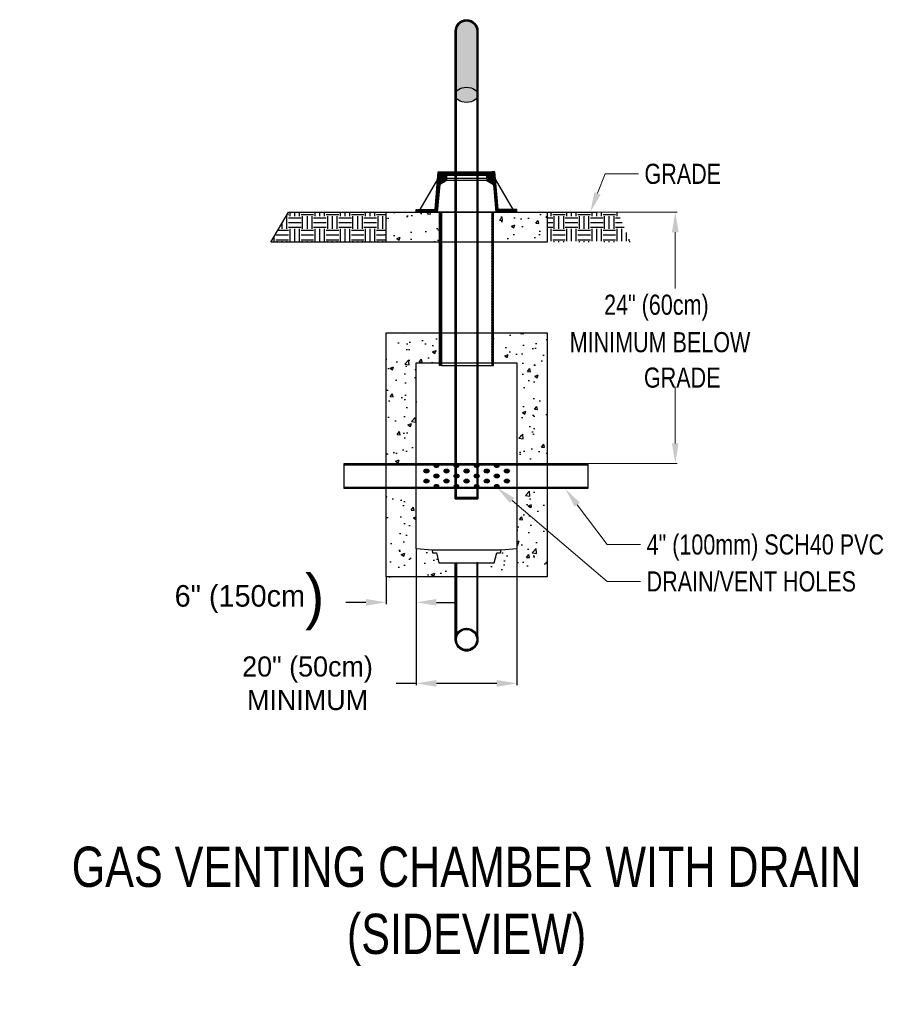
# Model space of a CAD drawing. Header units: inches. Extents: x 66 to 472, y -118 to -5.
# Tile 3 of 3: x 386 to 472, y -116 to -19. Entities that reach past the tile are written whole.
import ezdxf
from ezdxf import colors
from ezdxf.entities.mleader import LeaderData, LeaderLine
from ezdxf.enums import TextEntityAlignment as Align
from ezdxf.math import Vec2, Vec3

# ---------------------------------------------------------------- set-up
doc = ezdxf.new("R2010")
doc.units = ezdxf.units.IN
doc.header["$MEASUREMENT"] = 0
for name, color, linetype in [('Concrete', 7, 'Continuous'), ('Iron', 5, 'Continuous'), ('SCH40', 30, 'Continuous'), ('Steel Pipe', 160, 'Continuous')]:
    doc.layers.add(name, color=color, linetype=linetype)
doc.layers.add('Text+Leaders', color=7, linetype='Continuous', lineweight=20)
doc.styles.add('SIMPLEX', font='fsimplex.shx')
doc.styles.get("Standard").update_dxf_attribs({"font": 'fsimplex.shx', "width": 0.8})
doc.dimstyles.get("Standard").update_dxf_attribs({"dimtxt": 2, "dimasz": 2, "dimexe": 0.18, "dimexo": 0.0625, "dimgap": 0.09, "dimtad": 0, "dimtih": 1, "dimtoh": 1, "dimdec": 4, "dimzin": 0, "dimdsep": 46, "dimtxsty": 'SIMPLEX', "dimcen": 0.09, "dimadec": 0, "dimazin": 0, "dimtfac": 1, "dimtdec": 4, "dimtofl": 0, "dimtmove": 0, "dimatfit": 3, "dimfxl": 1, "dimtolj": 1, "dimtzin": 0, "dimarcsym": 0})
pattern_1 = [(50, (122.5088, -74.14), (3.5863, -0.31376), [0.375, -4.125]), (355, (122.5088, -74.14), (-0.693757, 3.76096), [0.3, -3.3]), (100.4514, (122.8076, -74.166), (2.892544, 3.4472), [0.3187, -3.50571]), (46.1842, (122.5088, -73.14), (5.336207, -0.827596), [0.5625, -6.1875]), (96.6356, (122.9534, -73.209), (4.67331, 4.87059), [0.47805, -5.25857]), (351.1842, (122.509, -73.14), (4.67331, 4.87059), [0.45, -4.95]), (21, (123.0088, -73.39), (2.984535, -2.013094), [0.375, -4.125]), (326, (123.0088, -73.39), (1.216577, 3.62575), [0.3, -3.3]), (71.4514, (123.2575, -73.5577), (4.20111, 1.612656), [0.3187, -3.50571]), (37.5, (122.5088, -74.1399), (0.0607993, 1.6644693), [0, -3.26, 0, -3.35, 0, -3.3125]), (7.5, (122.5088, -74.1399), (1.315348, 1.972059), [0, -1.91, 0, -3.185, 0, -1.2625]), (327.5, (121.3938, -74.1399), (2.669112, -0.1127744), [0, -1.25, 0, -3.9, 0, -5.175]), (317.5, (120.8938, -74.14), (2.91593, 0.500525), [0, -1.625, 0, -2.59, 0, -3.675])]
pattern_2 = [(45, (0, 0), (-0.0883883, 0.0883883), []), (45, (0, 0.0625), (-0.0883883, 0.0883883), [])]
pattern_3 = [(45, (415.20773, -74.1399), (-0.04419417, 0.04419417), []), (45, (415.20773, -74.10865), (-0.04419417, 0.04419417), [])]
pattern_4 = [(0, (122.50876, -74.1399), (0, 0.125), []), (0, (122.50876, -74.12427), (0, 0.125), []), (0, (122.50876, -74.10865), (0, 0.125), []), (0, (122.50876, -74.06177), (0, 0.125), [])]

# ---------------------------------------------------------------- blocks, each defined once
blk = doc.blocks.new('A$C24C115C2')
at = {"layer": 'SCH40'}
h = blk.add_hatch(color=9, dxfattribs=at)
h.dxf.hatch_style = 1
edge = h.paths.add_edge_path()
edge.add_ellipse((0, 0), major_axis=(0.5, 0), ratio=0.8, start_angle=0, end_angle=360)
blk.add_ellipse((0, 0), major_axis=(0.5, 0), ratio=0.8, dxfattribs=at)
blk = doc.blocks.new('Purge_Port_Cover')
at = {"layer": 'Iron'}
h = blk.add_hatch(dxfattribs=at)
h.set_pattern_fill('STEEL', color=256)
h.set_pattern_definition(pattern_2)
h.paths.add_polyline_path([(-6.28, 0.5), (-10, 0.5), (-10, 0), (-5.82, 0), (-5.34, 5.47), (-4, 6.25), (-4, 6.75), (-4.99, 6.75), (-5.01, 8), (-5.62, 8)])
h = blk.add_hatch(dxfattribs=at)
h.set_pattern_fill('STEEL', color=256)
h.set_pattern_definition([(45, (0.00873, -1.58013), (-0.0883883, 0.0883883), []), (45, (0.00873, -1.51763), (-0.0883883, 0.0883883), [])])
h.paths.add_polyline_path([(5.01, 8), (-4.99, 8), (-4.99, 6.75), (-3.99, 6.75), (-3.99, 7.25), (4.01, 7.25), (4.01, 6.75), (5.01, 6.75)])
h = blk.add_hatch(dxfattribs=at)
h.set_pattern_fill('STEEL', color=256)
h.set_pattern_definition(pattern_2)
h.paths.add_polyline_path([(4.99, 6.75), (4, 6.75), (4, 6.25), (5.34, 5.47), (5.82, 0), (10, 0), (10, 0.5), (6.28, 0.5), (5.62, 8), (5.01, 8)])
for points in [[(-4, 6.25), (-5.34, 5.47), (-5.82, 0), (-10, 0), (-10, 0.5), (-6.28, 0.5), (-5.62, 8), (-5.01, 8), (-4.99, 6.75), (-4, 6.75)], [(4, 6.25), (5.34, 5.47), (5.82, 0), (10, 0), (10, 0.5), (6.28, 0.5), (5.62, 8), (5.01, 8), (4.99, 6.75), (4, 6.75)], [(4, 6.75), (4, 6.25), (-4, 6.25), (-4, 6.75)]]:
    blk.add_lwpolyline(points, close=True, dxfattribs=at)
for points in [[(-4.99, 8), (5.01, 8), (5.01, 6.75), (4.01, 6.75), (4.01, 7.25), (-3.99, 7.25), (-3.99, 6.75), (-4.99, 6.75), (-4.99, 8)], [(-9.23, 0.5), (-5.75, 6.53)], [(9.23, 0.5), (5.75, 6.53)], [(5.82, 0), (-5.82, 0)]]:
    blk.add_lwpolyline(points, dxfattribs=at)
blk = doc.blocks.new('*D48')
at = {"layer": 'Defpoints', "color": 0, "transparency": 16777216}
for p in [(425.208, -71.14), (435.208, -71.14), (425.208, -84.502)]:
    blk.add_point(p, dxfattribs=at)
at = {"layer": 'Text+Leaders', "color": 0, "lineweight": -2, "transparency": 16777216}
for p, q in [((425.208, -71.202), (425.208, -84.682)), ((435.208, -71.202), (435.208, -84.682)), ((425.208, -84.502), (423.208, -84.502)), ((433.208, -84.502), (427.208, -84.502))]:
    blk.add_line(p, q, dxfattribs=at)
at = {"layer": 'Text+Leaders', "color": 0, "transparency": 16777216}
for points in [[(427.208, -84.168), (427.208, -84.835), (425.208, -84.502)], [(433.208, -84.168), (433.208, -84.835), (435.208, -84.502)]]:
    blk.add_solid(points, dxfattribs=at)
at = {"layer": 'Text+Leaders', "color": 0, "transparency": 16777216, "insert": (414.403, -84.502), "char_height": 2, "attachment_point": 5, "style": 'SIMPLEX'}
blk.add_mtext('\\A1;20" (50cm)\\PMINIMUM', dxfattribs=at)
blk = doc.blocks.new('*D49')
at = {"layer": 'Defpoints', "color": 0, "transparency": 16777216}
for p in [(422.208, -73.918), (425.21, -73.918), (422.208, -76.444)]:
    blk.add_point(p, dxfattribs=at)
at = {"layer": 'Text+Leaders', "color": 0, "lineweight": -2, "transparency": 16777216}
for p, q in [((422.208, -73.981), (422.208, -76.624)), ((425.21, -73.981), (425.21, -76.624)), ((420.208, -76.444), (418.208, -76.444)), ((427.21, -76.444), (429.21, -76.444))]:
    blk.add_line(p, q, dxfattribs=at)
at = {"layer": 'Text+Leaders', "color": 0, "transparency": 16777216}
for points in [[(420.208, -76.111), (420.208, -76.777), (422.208, -76.444)], [(427.21, -76.111), (427.21, -76.777), (425.21, -76.444)]]:
    blk.add_solid(points, dxfattribs=at)
at = {"layer": 'Text+Leaders', "color": 0, "transparency": 16777216, "insert": (408.632, -76.444), "char_height": 2, "attachment_point": 5, "style": 'SIMPLEX'}
blk.add_mtext('\\A1;{\\H1.071x;6" (150cm\\H2x;)}', dxfattribs=at)

msp = doc.modelspace()

# ---------------------------------------------------------------- hatches: boundary and pattern name
h = msp.add_hatch()
h.set_pattern_fill('EARTH', scale=5)
h.set_pattern_definition([(0, (122.5088, -74.1399), (1.25, 1.25), [1.25, -1.25]), (0, (122.5088, -73.6711), (1.25, 1.25), [1.25, -1.25]), (0, (122.5088, -73.2024), (1.25, 1.25), [1.25, -1.25]), (90, (122.665, -73.0461), (-1.25, 1.25), [1.25, -1.25]), (90, (123.1338, -73.0461), (-1.25, 1.25), [1.25, -1.25]), (90, (123.6025, -73.0461), (-1.25, 1.25), [1.25, -1.25])])
h.paths.add_polyline_path([(422.20773, -40.6399), (422.20773, -37.6399), (412.50429, -37.6399), (410.76773, -40.6399)])
h.paths.add_polyline_path([(446.52226, -40.6399), (445.2103, -37.6399), (438.20773, -37.6399), (438.20773, -40.6399)])
at = {"layer": 'Concrete'}
h = msp.add_hatch(dxfattribs=at)
h.set_pattern_fill('AR-CONC', color=256, scale=0.5)
h.set_pattern_definition(pattern_1)
h.paths.add_polyline_path([(427.52023, -40.6399), (427.52023, -37.6399), (422.20773, -37.6399), (422.20773, -40.6399)])
h = msp.add_hatch(dxfattribs=at)
h.set_pattern_fill('AR-CONC', color=256, scale=0.5)
h.set_pattern_definition(pattern_1)
h.paths.add_polyline_path([(438.20773, -40.6399), (438.20773, -37.6399), (432.89523, -37.6399), (432.89523, -40.6399)])
h = msp.add_hatch(dxfattribs=at)
h.set_pattern_fill('AR-CONC', color=256, scale=0.5)
h.set_pattern_definition(pattern_1)
h.paths.add_polyline_path([(438.20773, -49.6399), (432.89523, -49.6399), (432.89523, -52.6399), (435.20773, -52.6399), (435.20773, -62.6399), (438.20773, -62.6399)])
h.paths.add_polyline_path([(438.20773, -65.1399), (435.20773, -65.1399), (435.20773, -71.1399), (433.64523, -71.2599), (433.58273, -71.5099), (433.20773, -71.5099), (432.95773, -72.5099), (431.33273, -72.5099), (431.33273, -73.91833), (438.20773, -73.91833)])
h.paths.add_polyline_path([(427.20773, -71.5099), (426.83273, -71.5099), (426.77023, -71.2599), (425.20773, -71.1399), (425.20773, -65.1399), (422.20773, -65.1399), (422.20773, -73.91833), (429.08273, -73.91833), (429.08273, -72.5099), (427.45773, -72.5099)])
h.paths.add_polyline_path([(427.52023, -49.6399), (422.20773, -49.6399), (422.20773, -62.6399), (425.20773, -62.6399), (425.20773, -52.6399), (427.52023, -52.6399)])
at = {"layer": 'SCH40'}
h = msp.add_hatch(color=7, dxfattribs=at)
h.dxf.hatch_style = 1
edge = h.paths.add_edge_path()
edge.add_ellipse((427.20773, -62.8899), major_axis=(0.25, 0), ratio=0.526, start_angle=0, end_angle=360, ccw=False)
h = msp.add_hatch(color=7, dxfattribs=at)
h.dxf.hatch_style = 1
edge = h.paths.add_edge_path()
edge.add_ellipse((429.20123, -62.8899), major_axis=(0.25, 0), ratio=0.526, start_angle=0, end_angle=360, ccw=False)
h = msp.add_hatch(color=7, dxfattribs=at)
h.dxf.hatch_style = 1
edge = h.paths.add_edge_path()
edge.add_ellipse((431.20773, -62.8899), major_axis=(0.25, 0), ratio=0.526, start_angle=0, end_angle=360, ccw=False)
h = msp.add_hatch(color=7, dxfattribs=at)
h.dxf.hatch_style = 1
edge = h.paths.add_edge_path()
edge.add_ellipse((433.20773, -62.8899), major_axis=(0.25, 0), ratio=0.526, start_angle=0, end_angle=360, ccw=False)
h = msp.add_hatch(color=7, dxfattribs=at)
h.dxf.hatch_style = 1
edge = h.paths.add_edge_path()
edge.add_ellipse((427.20773, -64.8899), major_axis=(0.25, 0), ratio=0.526, start_angle=0, end_angle=360, ccw=False)
h = msp.add_hatch(color=7, dxfattribs=at)
h.dxf.hatch_style = 1
edge = h.paths.add_edge_path()
edge.add_ellipse((429.20123, -64.8899), major_axis=(0.25, 0), ratio=0.526, start_angle=0, end_angle=360, ccw=False)
h = msp.add_hatch(color=7, dxfattribs=at)
h.dxf.hatch_style = 1
edge = h.paths.add_edge_path()
edge.add_ellipse((431.20773, -64.8899), major_axis=(0.25, 0), ratio=0.526, start_angle=0, end_angle=360, ccw=False)
h = msp.add_hatch(color=7, dxfattribs=at)
h.dxf.hatch_style = 1
edge = h.paths.add_edge_path()
edge.add_ellipse((433.20773, -64.8899), major_axis=(0.25, 0), ratio=0.526, start_angle=0, end_angle=360, ccw=False)
h = msp.add_hatch(dxfattribs=at)
h.set_pattern_fill('PLASTI', color=256, scale=0.5)
h.set_pattern_definition(pattern_4)
h.paths.add_polyline_path([(429.20123, -72.5099), (429.08273, -72.5099), (429.08273, -80.1399, -0.11629807), (429.20123, -79.63732)])
h = msp.add_hatch(dxfattribs=at)
h.set_pattern_fill('PLASTI', color=256, scale=0.5)
h.set_pattern_definition(pattern_4)
h.paths.add_polyline_path([(431.33273, -72.5099), (431.21423, -72.5099), (431.21423, -79.63732, -0.11629807), (431.33273, -80.1399)])
h = msp.add_hatch(dxfattribs=at)
h.set_pattern_fill('PLASTI', color=256, scale=0.5)
h.set_pattern_definition(pattern_4)
h.paths.add_polyline_path([(429.08273, -80.1399, 1), (431.33273, -80.1399, 0.11629807), (431.21423, -79.63732, 0.79163618)])
h.paths.add_polyline_path([(431.21423, -80.1399, -1), (429.20123, -80.1399, -1)], flags=16)
at = {"layer": 'Steel Pipe'}
h = msp.add_hatch(color=256, dxfattribs=at)
h.dxf.hatch_style = 1
edge = h.paths.add_edge_path()
edge.add_ellipse((430.20773, -25.98706), major_axis=(1.125, 0), ratio=0.66986582, start_angle=0, end_angle=180, ccw=False)
edge.add_line((431.33273, -25.98706), (431.33273, -19.6399))
edge.add_arc((430.20773, -19.6399), 1.125, 0, 180)
edge.add_line((429.08273, -19.6399), (429.08273, -25.98706))
h = msp.add_hatch(dxfattribs=at)
h.set_pattern_fill('PLAST', color=256, scale=0.5)
h.set_pattern_definition([(0, (122.50876, -74.1399), (0, 0.125), []), (0, (122.50876, -74.12427), (0, 0.125), []), (0, (122.50876, -74.10865), (0, 0.125), [])])
h.paths.add_polyline_path([(431.33273, -19.6399, 1), (429.08273, -19.6399), (429.08273, -66.1399), (431.21423, -66.1399), (431.33273, -66.1399)])
h.paths.add_polyline_path([(431.21423, -66.0214), (429.20123, -66.0214), (429.20123, -19.6399, -1), (431.21423, -19.6399)], flags=16)
h = msp.add_hatch(color=9, dxfattribs=at)
h.dxf.hatch_style = 1
edge = h.paths.add_edge_path()
edge.add_ellipse((430.20773, -25.98706), major_axis=(1.125, 0), ratio=0.66986582, start_angle=0, end_angle=360)
h = msp.add_hatch(dxfattribs=at)
h.set_pattern_fill('STEEL', color=256, scale=0.5)
h.set_pattern_definition(pattern_3)
h.paths.add_polyline_path([(427.52023, -52.8899), (427.70273, -52.8899), (427.70273, -37.6399), (427.52023, -37.6399)])
h = msp.add_hatch(dxfattribs=at)
h.set_pattern_fill('STEEL', color=256, scale=0.5)
h.set_pattern_definition(pattern_3)
h.paths.add_polyline_path([(432.89523, -37.6399), (432.71273, -37.6399), (432.71273, -52.8899), (432.89523, -52.8899)])
h = msp.add_hatch(dxfattribs=at)
h.set_pattern_fill('AR-CONC', color=256, scale=0.5)
h.set_pattern_definition([(50, (415.2077, -74.14), (3.5863, -0.31376), [0.375, -4.125]), (355, (415.2077, -74.14), (-0.69376, 3.76096), [0.3, -3.3]), (100.451, (415.5066, -74.166), (2.89254, 3.4472), [0.3187, -3.5057]), (46.184, (415.2077, -73.14), (5.3362, -0.8276), [0.5625, -6.1875]), (96.636, (415.6524, -73.209), (4.6733, 4.8706), [0.47805, -5.2586]), (351.184, (415.208, -73.14), (4.6733, 4.8706), [0.45, -4.95]), (21, (415.7077, -73.39), (2.98454, -2.0131), [0.375, -4.125]), (326, (415.7077, -73.39), (1.21658, 3.62575), [0.3, -3.3]), (71.451, (415.9564, -73.5577), (4.2011, 1.61266), [0.3187, -3.5057]), (37.5, (415.2077, -74.1399), (0.0608, 1.66447), [0, -3.26, 0, -3.35, 0, -3.3125]), (7.5, (415.2077, -74.1399), (1.31535, 1.97206), [0, -1.91, 0, -3.185, 0, -1.2625]), (327.5, (414.0927, -74.1399), (2.66911, -0.112774), [0, -1.25, 0, -3.9, 0, -5.175]), (317.5, (413.5927, -74.14), (2.91593, 0.50052), [0, -1.625, 0, -2.59, 0, -3.675])])
h.paths.add_polyline_path([(432.71273, -52.8899), (432.89523, -52.8899), (432.89523, -40.6399), (432.71273, -40.6399)])

# ---------------------------------------------------------------- linework, layer by layer
for points in [[(422.20773, -40.6399), (410.76773, -40.6399), (412.50429, -37.6399)], [(412.50429, -37.6399), (443.07964, -37.6399)]]:
    msp.add_lwpolyline(points)
at = {"layer": 'Concrete'}
msp.add_lwpolyline([(422.20773, -37.6399), (438.20773, -37.6399), (438.20773, -40.6399), (422.20773, -40.6399), (422.20773, -37.6399)], dxfattribs=at)
for points in [[(422.20773, -73.91833), (422.20773, -49.6399), (438.20773, -49.6399), (438.20773, -73.91833)], [(435.20773, -71.1399), (433.64523, -71.2599), (426.77023, -71.2599), (425.20773, -71.1399), (425.20773, -52.6399), (435.20773, -52.6399)]]:
    msp.add_lwpolyline(points, close=True, dxfattribs=at)
at = {"layer": 'Iron'}
msp.add_lwpolyline([(426.77023, -71.2599), (426.83273, -71.5099), (427.20773, -71.5099), (427.45773, -72.5099), (432.95773, -72.5099), (433.20773, -71.5099), (433.58273, -71.5099), (433.64523, -71.2599)], close=True, dxfattribs=at)
at = {"layer": 'SCH40'}
msp.add_lwpolyline([(442.25397, -65.1399), (418.04411, -65.1399), (418.04411, -62.6399), (442.25397, -62.6399)], close=True, dxfattribs=at)
for points in [[(418.04411, -62.7584), (442.25397, -62.7584)], [(442.25397, -65.0214), (418.04411, -65.0214)], [(429.20123, -72.5099), (431.21423, -72.5099)]]:
    msp.add_lwpolyline(points, dxfattribs=at)
for points in [[(429.20123, -72.5099), (429.20123, -79.63732, 0.11629807), (429.08273, -80.1399), (429.08273, -72.5099)], [(431.21423, -72.5099), (431.21423, -79.63732, -0.11629807), (431.33273, -80.1399), (431.33273, -72.5099)]]:
    msp.add_lwpolyline(points, format="xyb", close=True, dxfattribs=at)
for radius in [1.125, 1.0065]:
    msp.add_circle((430.20773, -80.1399), radius, dxfattribs=at)
at = {"layer": 'SCH40', "color": 7, "extrusion": (0, 0, -1)}
for centre in [(427.20773, -62.8899), (429.20123, -62.8899), (431.20773, -62.8899), (433.20773, -62.8899), (427.20773, -64.8899), (429.20123, -64.8899), (431.20773, -64.8899), (433.20773, -64.8899)]:
    msp.add_ellipse(centre, major_axis=(0.25, 0), ratio=0.526, dxfattribs=at)
at = {"layer": 'Steel Pipe'}
msp.add_lwpolyline([(431.21423, -66.1399), (429.08273, -66.1399), (429.08273, -19.6399, -1), (431.33273, -19.6399), (431.33273, -66.1399), (431.21423, -66.1399)], format="xyb", dxfattribs=at)
msp.add_lwpolyline([(431.21423, -66.0214), (429.20123, -66.0214), (429.20123, -19.6399, -1), (431.21423, -19.6399)], format="xyb", close=True, dxfattribs=at)
for points in [[(427.70273, -37.6399), (427.70273, -52.8899), (427.52023, -52.8899), (427.52023, -37.6399)], [(432.71273, -37.6399), (432.71273, -52.8899), (432.89523, -52.8899), (432.89523, -37.6399)]]:
    msp.add_lwpolyline(points, close=True, dxfattribs=at)
msp.add_lwpolyline([(427.70273, -52.8899), (432.71273, -52.8899)], dxfattribs=at)
msp.add_ellipse((430.20773, -25.98706), major_axis=(1.125, 0), ratio=0.66986582, dxfattribs=at)
at = {"layer": 'Text+Leaders'}
for p, q in [((442.31647, -37.6399), (451.11889, -37.6399)), ((450.93889, -39.6399), (450.93889, -45.25223)), ((450.93889, -60.6399), (450.93889, -55.02756)), ((442.31647, -62.6399), (451.11889, -62.6399))]:
    msp.add_line(p, q, dxfattribs=at)
for points in [[(450.60556, -39.6399), (451.27222, -39.6399), (450.93889, -37.6399)], [(450.60556, -60.6399), (451.27222, -60.6399), (450.93889, -62.6399)]]:
    msp.add_solid(points, dxfattribs=at)

# ---------------------------------------------------------------- block references
at = {"layer": 'Concrete', "xscale": 0.5, "yscale": 0.5, "zscale": 0.5}
msp.add_blockref('Purge_Port_Cover', (430.20773, -37.6399), dxfattribs=at)
at = {"layer": 'SCH40', "xscale": 0.5, "yscale": 0.5, "zscale": 0.5}
for p in [(426.20773, -63.3899), (428.20773, -63.3899), (430.20773, -63.3899), (432.20773, -63.3899), (434.20773, -63.3899), (426.20773, -64.3899), (427.20773, -63.8899), (428.20773, -64.3899), (429.20773, -63.8899), (430.20773, -64.3899), (431.20773, -63.8899), (432.20773, -64.3899), (433.20773, -63.8899), (434.20773, -64.3899)]:
    msp.add_blockref('A$C24C115C2', p, dxfattribs=at)

# ---------------------------------------------------------------- texts
at = {"layer": 'Text+Leaders', "width": 0.8}
for s, p in [(' GRADE', (447.28579, -33.83855)), (' 4" (100mm) SCH40 PVC', (447.49691, -70.69024)), (' DRAIN/VENT HOLES', (447.49691, -74.36175))]:
    msp.add_text(s, height=2, dxfattribs=at).set_placement(p, align=Align.MIDDLE_LEFT)
at = {"layer": 'Text+Leaders', "style": 'SIMPLEX', "width": 0.8}
for s, p in [('24" (60cm)', (443.86658, -47.8496)), ('MINIMUM BELOW', (440.44958, -51.57627)), (' GRADE', (447.23258, -55.09893))]:
    msp.add_text(s, height=2, dxfattribs=at).set_placement(p)
at = {"layer": 'Text+Leaders', "insert": (430.20257, -106.67062), "char_height": 4, "attachment_point": 5}
msp.add_mtext_dynamic_manual_height_columns('\\pxqc;GAS VENTING CHAMBER WITH DRAIN\\P\\pq*;(SIDEVIEW)', width=89.7970101, gutter_width=20, heights=[0], dxfattribs=at)

# ---------------------------------------------------------------- dimensions: what is measured, and where the dimension line sits
at = {"layer": 'Text+Leaders'}
for base, p1, p2, text, picture, middle in [((425.20773, -84.50173), (435.20773, -71.1399), (425.20773, -71.1399), '20" (50cm)\\PMINIMUM', '*D48', (414.40344, -84.50173)), ((422.20773, -76.44391), (425.21049, -73.91833), (422.20773, -73.91833), '{\\H1.071x;6" (150cm\\H2x;)}', '*D49', (408.63173, -76.44391))]:
    dim = msp.add_linear_dim(base=base, p1=p1, p2=p2, text=text, dimstyle='Standard', dxfattribs=at)
    dim.commit()
    dim.dimension.update_dxf_attribs({"geometry": picture, "text_midpoint": middle})

# ---------------------------------------------------------------- leaders
ml = msp.add_multileader_mtext('Standard', dxfattribs=at)
ml.set_content('', color=256)
ml.set_leader_properties(color=256, linetype='ByLayer', lineweight=-1)
ml.build(insert=Vec2(0, 0))
ml.multileader.update_dxf_attribs({"dogleg_length": 0.36, "arrow_head_size": 2})
ctx = ml.context
ctx.base_point, ctx.char_height, ctx.arrow_head_size, ctx.landing_gap_size, ctx.plane_origin = Vec3(447.28579, -33.83855), 2, 2, 0.045, Vec3(439.78823, -28.28822)
notes = []
notes.append((ctx, [(0, (1, 1, 0), (447.10579, -33.83855), (1, 0), 0.18, [(0, [(442.4994, -37.6399), (443.9697, -33.83855)], 0, [])])]))
ctx.mtext.insert, ctx.mtext.flow_direction = Vec3(447.33079, -32.83855), 5
ml = msp.add_multileader_mtext('Standard', dxfattribs=at)
ml.set_content('', color=256)
ml.set_leader_properties(color=256, linetype='ByLayer', lineweight=-1)
ml.build(insert=Vec2(0, 0))
ml.multileader.update_dxf_attribs({"dogleg_length": 0.36, "arrow_head_size": 2})
ctx = ml.context
ctx.base_point, ctx.char_height, ctx.arrow_head_size, ctx.landing_gap_size, ctx.plane_origin = Vec3(447.49691, -74.36175), 2, 2, 0.045, Vec3(439.99934, -68.81141)
notes.append((ctx, [(0, (1, 1, 0), (447.31691, -74.36175), (1, 0), 0.18, [(0, [(433.20773, -65.0214), (444.18081, -74.36175)], 0, [])])]))
ctx.mtext.insert, ctx.mtext.flow_direction = Vec3(447.54191, -73.36175), 5
ml = msp.add_multileader_mtext('Standard', dxfattribs=at)
ml.set_content('', color=256)
ml.set_leader_properties(color=256, linetype='ByLayer', lineweight=-1)
ml.build(insert=Vec2(0, 0))
ml.multileader.update_dxf_attribs({"dogleg_length": 0.36, "arrow_head_size": 2})
ctx = ml.context
ctx.base_point, ctx.char_height, ctx.arrow_head_size, ctx.landing_gap_size, ctx.plane_origin = Vec3(447.49691, -70.69024), 2, 2, 0.045, Vec3(439.99934, -65.1399)
notes.append((ctx, [(0, (1, 1, 0), (447.31691, -70.69024), (1, 0), 0.18, [(0, [(439.99934, -65.1399), (444.18081, -70.69024)], 0, [])])]))
ctx.mtext.insert, ctx.mtext.flow_direction = Vec3(447.54191, -69.69024), 5
for ctx, leaders in notes:
    for number, flags, end, landing, length, lines in leaders:
        leader = LeaderData()
        leader.index, (leader.has_last_leader_line, leader.has_dogleg_vector, leader.attachment_direction) = number, flags
        leader.last_leader_point, leader.dogleg_vector, leader.dogleg_length = Vec3(end), Vec3(landing), length
        for number, points, colour, breaks in lines:
            line = LeaderLine()
            line.index, line.vertices, line.color, line.breaks = number, Vec3.list(points), colors.encode_raw_color(colour), breaks
            leader.lines.append(line)
        ctx.leaders.append(leader)

doc.saveas('drawing.dxf')
